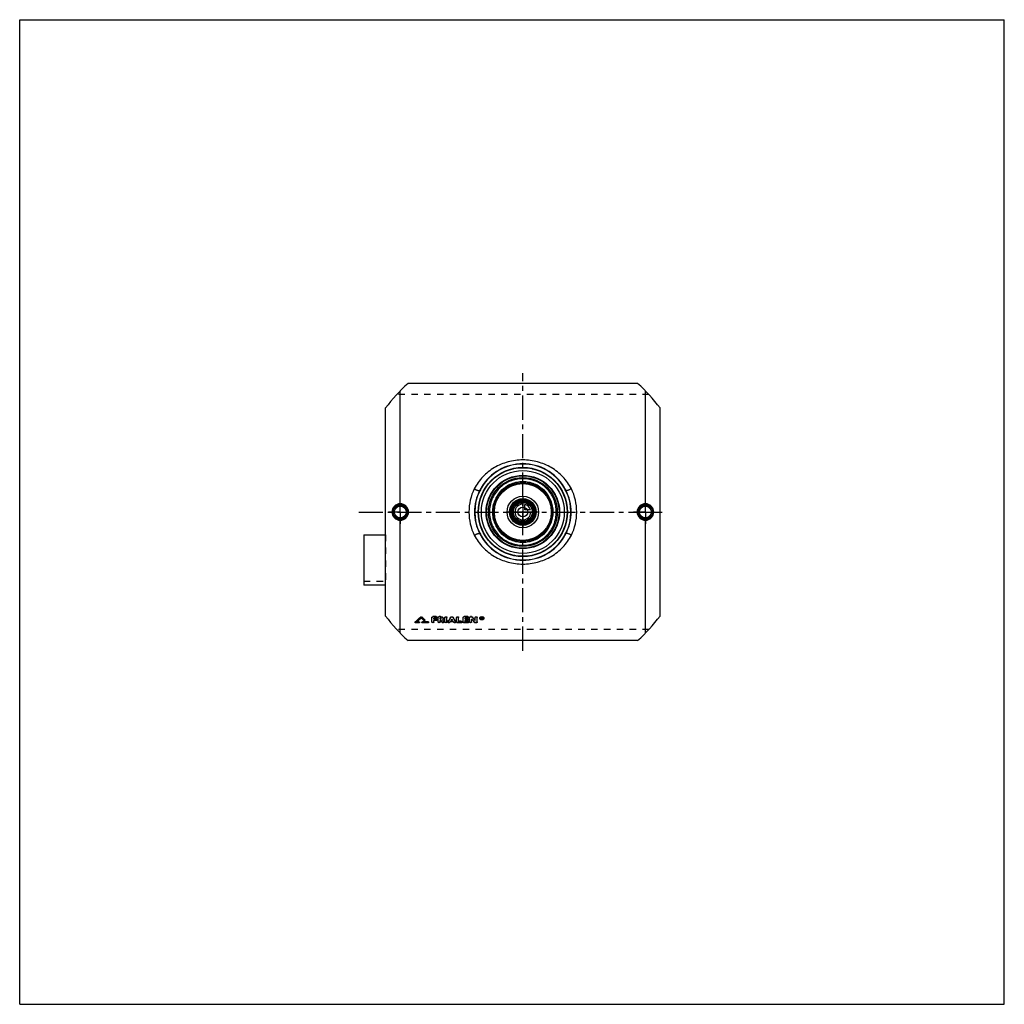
# Model space of a CAD drawing. Header units: millimetres. Extents: x 0 to 1000, y 0 to 1000.
import ezdxf

# ---------------------------------------------------------------- set-up
doc = ezdxf.new("R2010")
doc.units = ezdxf.units.MM
doc.header["$LTSCALE"] = 65.185185
doc.linetypes.add('CENTER', pattern=[0.6, 0.375, -0.075, 0.075, -0.075])
doc.linetypes.add('HIDDEN', pattern=[0.2, 0.1, -0.1])
doc.layers.get('0').update_dxf_attribs({"linetype": 'CONTINUOUS'})
for name, color, linetype in [('ACHSEN_S', 7, 'CONTINUOUS'), ('FASEN', 7, 'CONTINUOUS'), ('KOERPER', 7, 'CONTINUOUS'), ('KONST.EL_MIT_GEO', 7, 'CONTINUOUS'), ('KONSTR_EL', 7, 'CONTINUOUS'), ('KURVEN', 7, 'CONTINUOUS')]:
    doc.layers.add(name, color=color, linetype=linetype)

msp = doc.modelspace()

# ---------------------------------------------------------------- linework, layer by layer
at = {"color": 7, "linetype": 'Continuous'}
for p, q in [((0, 0), (0, 1000)), ((0, 1000), (1000, 1000)), ((1000, 0), (1000, 1000)), ((0, 0), (1000, 0))]:
    msp.add_line(p, q, dxfattribs=at)
at = {"layer": 'ACHSEN_S', "color": 2, "linetype": 'CENTER'}
for p, q in [((511, 359.1), (511, 641.1)), ((344.5, 500), (655.5, 500))]:
    msp.add_line(p, q, dxfattribs=at)
at = {"layer": 'FASEN', "color": 7, "linetype": 'Continuous'}
for radius in [45, 42.1, 11.3, 10.3]:
    msp.add_circle((511, 500), radius, dxfattribs=at)
at = {"layer": 'KOERPER', "color": 2, "linetype": 'CENTER'}
for p, q in [((386.5, 500), (386.5, 512)), ((635.5, 500), (635.5, 512)), ((386.5, 500), (374.5, 500)), ((386.5, 500), (386.5, 488)), ((386.5, 500), (398.5, 500)), ((635.5, 500), (623.5, 500)), ((635.5, 500), (647.5, 500)), ((635.5, 500), (635.5, 488))]:
    msp.add_line(p, q, dxfattribs=at)
at = {"layer": 'KOERPER', "color": 8, "linetype": 'HIDDEN'}
for p in [(349.5, 429.8), (371.5, 425.8)]:
    msp.add_line(p, (371.5, 429.8), dxfattribs=at)
at = {"layer": 'KOERPER', "color": 7, "linetype": 'Continuous'}
msp.add_line((371.5, 425.8), (349.5, 425.8), dxfattribs=at)
msp.add_circle((511, 500), 11.7, dxfattribs=at)
at = {"layer": 'KONST.EL_MIT_GEO', "color": 7, "linetype": 'Continuous'}
for p, q in [((386.5, 508.4), (386.5, 623)), ((635.5, 508.4), (635.5, 623)), ((469.3, 525.1), (469, 525.3)), ((552.7, 525.1), (553, 525.3)), ((386.5, 377), (386.5, 491.6)), ((635.5, 377), (635.5, 491.6)), ((349.5, 476.9), (349.5, 425.8)), ((349.5, 476.9), (371.5, 476.9)), ((469.3, 474.9), (469, 474.7)), ((552.7, 474.9), (553, 474.7)), ((407.3, 393.5), (407.3, 393.3)), ((408.2, 393.5), (408.2, 393.3)), ((411.4, 390.6), (411.4, 390.3)), ((411.5, 390.1), (411.5, 390.3)), ((418.7, 388.1), (418.7, 393)), ((423, 393.7), (419.7, 393.7)), ((419.7, 393.7), (419.7, 393.5)), ((423, 393.5), (419.7, 393.5)), ((423, 392.1), (420.7, 392.1)), ((420.7, 391.1), (420.7, 392.1)), ((422.7, 391.3), (420.7, 391.3)), ((422.7, 391.1), (420.7, 391.1)), ((422.7, 391.3), (422.7, 391.1)), ((423, 393.7), (423, 393.5)), ((423.7, 390.4), (423.7, 390.6)), ((424, 392.8), (424, 393)), ((425, 388.1), (425, 393)), ((427.5, 393.7), (426, 393.7)), ((426, 393.7), (426, 393.5)), ((427.5, 393.5), (426, 393.5)), ((427.5, 392.1), (427, 392.1)), ((427, 391.1), (427, 392.1)), ((427.5, 391.3), (427, 391.3)), ((427.5, 391.1), (427, 391.1)), ((427.5, 393.7), (427.5, 393.5)), ((427.5, 391.3), (427.5, 391.1)), ((429.6, 390.3), (429.6, 390.4)), ((431.9, 388.1), (431.9, 393)), ((433.9, 388.1), (433.9, 393)), ((437.9, 393.3), (437.9, 393.1)), ((438, 389.7), (438.2, 390)), ((439.7, 389.7), (439.5, 390)), ((439.8, 393.3), (439.8, 393.1)), ((443.8, 388.1), (443.8, 393)), ((445.8, 388.8), (445.8, 393)), ((450.4, 388.1), (450.4, 393)), ((455.1, 393.7), (451.4, 393.7)), ((451.4, 393.7), (451.4, 393.5)), ((455.1, 393.5), (451.4, 393.5)), ((455.1, 392.1), (452.4, 392.1)), ((452.4, 391.1), (452.4, 392.1)), ((454.7, 391.3), (452.4, 391.3)), ((454.7, 391.1), (452.4, 391.1)), ((454.7, 391.3), (454.7, 391.1)), ((455.1, 393.7), (455.1, 393.5)), ((455.7, 390.4), (455.7, 390.6)), ((456.1, 392.8), (456.1, 393)), ((457, 388.1), (457, 393)), ((458.7, 393.7), (458, 393.7)), ((458, 393.7), (458, 393.5)), ((458.7, 393.5), (458, 393.5)), ((458.7, 393.7), (458.7, 393.5)), ((459, 388.1), (459, 391.1)), ((459.5, 393.4), (459.5, 393.1)), ((462.6, 389.7), (462.6, 393)), ((464.6, 388.1), (464.6, 393)), ((469.3, 393), (468.9, 393)), ((468.9, 391.2), (468.9, 393)), ((469.3, 392.8), (468.9, 392.8)), ((469.2, 391.2), (468.9, 391.2)), ((469.3, 392.5), (469.2, 392.5)), ((469.2, 392.1), (469.2, 392.5)), ((469.3, 392.3), (469.2, 392.3)), ((469.3, 392.1), (469.2, 392.1)), ((469.3, 391.8), (469.2, 391.8)), ((469.2, 391.2), (469.2, 391.8)), ((469.3, 393), (469.3, 392.8)), ((469.3, 392.3), (469.3, 392.1)), ((469.5, 392.2), (469.5, 392.4)), ((469.8, 391.2), (469.5, 391.2)), ((469.8, 392.6), (469.8, 392.4)), ((469.8, 392.2), (469.8, 392.4)), ((469.8, 391.4), (469.8, 391.2)), ((401.5, 388), (401.5, 387.8)), ((401.6, 388.3), (401.6, 388)), ((405.5, 387.4), (402.1, 387.4)), ((403.2, 388.2), (403.3, 388.3)), ((405.5, 388.2), (403.2, 388.2)), ((405.5, 388.4), (403.5, 388.4)), ((405.5, 388.4), (405.5, 388.2)), ((406.1, 387.8), (406.1, 388)), ((408.4, 388), (408.4, 387.8)), ((414.8, 388.4), (409, 388.4)), ((409, 388.4), (409, 388.2)), ((414.8, 388.2), (409, 388.2)), ((414.8, 387.4), (409, 387.4)), ((414.8, 388.4), (414.8, 388.2)), ((415.4, 387.8), (415.4, 388)), ((422.7, 389.7), (420.7, 389.7)), ((420.7, 388.1), (420.7, 389.7)), ((427.7, 389.7), (427, 389.7)), ((427, 388.1), (427, 389.7)), ((430.8, 388.6), (430.8, 388.4)), ((430.9, 388.1), (430.9, 388.3)), ((434.9, 388.6), (434.9, 388.4)), ((434.9, 388.3), (434.9, 388.1)), ((440.6, 388.4), (437.1, 388.4)), ((439.7, 389.7), (438, 389.7)), ((439.6, 390), (438.2, 390)), ((442.8, 388.6), (442.8, 388.4)), ((442.8, 388.1), (442.8, 388.3)), ((448.5, 387.4), (444.8, 387.4)), ((448.5, 389), (445.8, 389)), ((448.5, 388.8), (445.8, 388.8)), ((448.5, 389), (448.5, 388.8)), ((449.4, 388.1), (449.4, 388.3)), ((455.1, 387.4), (451.4, 387.4)), ((454.7, 389.7), (452.4, 389.7)), ((452.4, 388.8), (452.4, 389.7)), ((455.1, 389), (452.4, 389)), ((455.1, 388.8), (452.4, 388.8)), ((455.1, 389), (455.1, 388.8)), ((456.1, 388.1), (456.1, 388.3)), ((463.6, 387.4), (463, 387.4))]:
    msp.add_line(p, q, dxfattribs=at)
at = {"layer": 'KONST.EL_MIT_GEO', "color": 8, "linetype": 'HIDDEN'}
for p, q in [((371.5, 476.9), (371.5, 429.8)), ((407.8, 392.6), (407.8, 392.4)), ((410.5, 390.1), (410.5, 389.9)), ((423, 392.3), (420.7, 392.3)), ((420.7, 392.3), (420.7, 392.1)), ((423, 392.3), (423, 392.1)), ((427.5, 392.3), (427, 392.3)), ((427, 392.3), (427, 392.1)), ((427.5, 392.3), (427.5, 392.1)), ((428.2, 391.6), (428.2, 391.8)), ((429.5, 390.5), (429.5, 390.3)), ((429.6, 390.4), (429.5, 390.5)), ((430.2, 391.6), (430.2, 391.8)), ((438.9, 391.3), (438.9, 391.1)), ((455.1, 392.3), (452.4, 392.3)), ((452.4, 392.3), (452.4, 392.1)), ((455.1, 392.3), (455.1, 392.1)), ((459, 391.3), (459, 391.1)), ((467.2, 392.2), (467.2, 392)), ((467.7, 392.2), (467.7, 392)), ((469.2, 391.4), (468.9, 391.4)), ((469.3, 392.8), (469.2, 392.8)), ((469.2, 392.8), (469.2, 392.5)), ((469.3, 392), (469.2, 392)), ((469.2, 392), (469.2, 391.8)), ((469.3, 392.8), (469.3, 392.5)), ((469.3, 392), (469.3, 391.8)), ((469.5, 392.6), (469.5, 392.4)), ((469.8, 391.4), (469.5, 391.4)), ((469.5, 391.4), (469.5, 391.2)), ((469.6, 392.1), (469.6, 391.9)), ((469.6, 392), (469.6, 392.1)), ((469.7, 391.9), (469.6, 392)), ((469.8, 392.4), (469.8, 392.4)), ((471, 392.2), (471, 392)), ((471.5, 392.2), (471.5, 392)), ((405.5, 387.7), (402.1, 387.7)), ((402.1, 387.7), (402.1, 387.4)), ((403.5, 388.4), (403.2, 388.4)), ((403.2, 388.4), (403.2, 388.2)), ((405.5, 387.7), (405.5, 387.4)), ((414.8, 387.7), (409, 387.7)), ((409, 387.7), (409, 387.4)), ((414.8, 387.7), (414.8, 387.4)), ((422.7, 390), (420.7, 390)), ((420.7, 390), (420.7, 389.7)), ((422.7, 390), (422.7, 389.7)), ((427.7, 390), (427, 390)), ((427, 390), (427, 389.7)), ((427.7, 390), (427.7, 389.7)), ((429, 388), (429, 387.8)), ((436.8, 388), (436.8, 387.8)), ((440.6, 388.6), (437.1, 388.6)), ((437.1, 388.6), (437.1, 388.4)), ((438.2, 390), (438, 390)), ((438, 390), (438, 389.7)), ((439.7, 390), (439.6, 390)), ((439.7, 390), (439.7, 389.7)), ((440.6, 388.6), (440.6, 388.4)), ((440.9, 388), (440.9, 387.8)), ((448.5, 387.7), (444.8, 387.7)), ((444.8, 387.7), (444.8, 387.4)), ((448.5, 387.7), (448.5, 387.4)), ((455.1, 387.7), (451.4, 387.7)), ((451.4, 387.7), (451.4, 387.4)), ((454.7, 390), (452.4, 390)), ((452.4, 390), (452.4, 389.7)), ((454.7, 390), (454.7, 389.7)), ((455.1, 387.7), (455.1, 387.4)), ((462.1, 388), (462.1, 387.7)), ((463.6, 387.7), (463, 387.7)), ((463, 387.7), (463, 387.4)), ((463.6, 387.7), (463.6, 387.4))]:
    msp.add_line(p, q, dxfattribs=at)
at = {"layer": 'KONST.EL_MIT_GEO', "color": 7, "linetype": 'Continuous'}
for centre, radius in [((511, 500), 45.3), ((511, 500), 37.3), ((511, 500), 36.8), ((511, 500), 35), ((511, 500), 29.9), ((511, 500), 28.9), ((511, 500), 13.5), ((511, 500), 12.5), ((386.5, 500), 7.05), ((386.5, 500), 6.05), ((511, 500), 5), ((635.5, 500), 7.05), ((635.5, 500), 6.05)]:
    msp.add_circle(centre, radius, dxfattribs=at)
at = {"layer": 'KONST.EL_MIT_GEO', "color": 8, "linetype": 'HIDDEN'}
msp.add_circle((511, 500), 45, dxfattribs=at)
at = {"layer": 'KONST.EL_MIT_GEO', "color": 7, "linetype": 'Continuous'}
for centre, radius, start, end in [((511, 500), 49, 31.0305, 148.9695), ((511, 500), 48.7, 31.0305, 148.9695), ((509.2, 500), 47.1, 152.7707, 207.2293), ((517.8, 495.9), 56.9, 148.9795, 153.0449), ((521.1, 494), 60.4, 148.9836, 152.8194), ((500.9, 494), 60.4, 27.1806, 31.0164), ((504.2, 495.9), 56.9, 26.9551, 31.0205), ((512.8, 500), 47.1, 332.7707, 27.2293), ((386.5, 500), 7.43, 90.0492, 180.0513), ((386.5, 500), 7.43, 359.9488, 90.2465), ((635.5, 500), 7.43, 89.7535, 180.0512), ((635.5, 500), 7.43, 359.9487, 89.9508), ((386.5, 500), 7.43, 179.9487, 269.9508), ((386.5, 500), 7.43, 269.7535, 0.0512), ((635.5, 500), 7.43, 179.949, 270.2463), ((635.5, 500), 7.43, 270.0492, 0.0513), ((517.8, 504.1), 56.9, 206.9551, 211.0205), ((521.1, 506), 60.4, 207.1806, 211.0164), ((511, 500), 49, 211.0305, 328.9695), ((511, 500), 48.7, 211.0305, 328.9695), ((500.9, 506), 60.4, 328.9836, 332.8194), ((504.2, 504.1), 56.9, 328.9795, 333.0449), ((216.7, 593.6), 276.3, 312.0098, 313.6082), ((216.4, 593.3), 276.5, 312.0668, 313.6654), ((218.3, 592.7), 275.7, 312.1466, 313.3982), ((599.6, 595.3), 279.3, 226.6074, 227.3664), ((602.4, 597.4), 281.5, 226.4018, 227.2793), ((602.7, 597.1), 281.7, 226.3446, 227.2222), ((428.2, 392.1), 2.22, 305.2901, 312.1469), ((626.2, 524.2), 238, 214.2323, 214.7963), ((625.3, 524), 237, 214.3479, 214.8502), ((230.7, 522.8), 244.3, 326.6941, 327.998), ((230.2, 522.6), 244.9, 326.7466, 328.0495), ((231.1, 523.4), 246.3, 327.2197, 327.5024), ((646.6, 523.4), 246.3, 212.4976, 212.7803), ((647, 522.8), 244.3, 212.002, 213.3059), ((647.6, 522.6), 244.9, 211.9505, 213.2534), ((644.3, 558.6), 249.8, 222.114, 223.1607), ((652.5, 564.5), 257.9, 221.5732, 222.5975), ((652.9, 564.3), 258.3, 221.5163, 222.5405), ((469.3, 390.9), 2.24, 97.0888, 103.0563), ((469.3, 393.4), 2.33, 260.3143, 263.1167), ((469.4, 393.4), 2.38, 263.1131, 265.8601), ((469.4, 393.4), 2.38, 265.8562, 276.8867), ((469.3, 392.6), 0.357, 269.9843, 274.1108), ((469.3, 392.4), 0.362, 270.1288, 274.3334), ((800.6, 497.3), 347.7, 197.6607, 197.7766), ((801.2, 497.4), 348, 197.648, 197.7765), ((469.4, 393.3), 2.28, 276.8642, 282.5525), ((469.6, 392.4), 0.283, 0.0176, 7.3165), ((469.6, 392.2), 0.288, 346.9363, 359.8998), ((621.6, 522.5), 235.1, 214.3928, 214.9646), ((242.1, 516.3), 233.2, 326.5842, 326.7537), ((635.6, 516.3), 233.2, 213.2463, 213.4158)]:
    msp.add_arc(centre, radius, start, end, dxfattribs=at)
at = {"layer": 'KONST.EL_MIT_GEO', "color": 8, "linetype": 'HIDDEN'}
for centre, radius, start, end in [((218.8, 592.8), 275.3, 312.0579, 313.3415), ((599.3, 595.6), 279.1, 226.6645, 227.4235), ((427.9, 391.8), 0.349, 341.6843, 352.8237), ((427.9, 391.8), 0.341, 352.8929, 359.9997), ((232.4, 523.1), 245, 327.0863, 327.4508), ((645.3, 523.1), 245, 212.5492, 212.9137), ((643.9, 558.8), 249.5, 222.1709, 223.2178), ((468.5, 392.2), 0.808, 179.9761, 187.5921), ((799.4, 497.3), 346.5, 197.6938, 197.8099), ((469.4, 392.4), 0.122, 342.8689, 0.0417), ((470.2, 392.2), 0.808, 352.399, 0.0243), ((621.1, 522.6), 234.6, 214.4462, 215.0184), ((242.6, 516.4), 232.7, 326.5315, 326.7012), ((635.1, 516.4), 232.7, 213.2988, 213.4685)]:
    msp.add_arc(centre, radius, start, end, dxfattribs=at)
at = {"layer": 'KONST.EL_MIT_GEO', "color": 7, "linetype": 'Continuous'}
for points, knots in [([(511, 552.9), (508.5, 552.9), (503.4, 552.5), (495.9, 551), (488.8, 548.6), (482, 545.2), (475.8, 540.9), (470.3, 535.8), (465.5, 530), (462.9, 525.7), (461.7, 523.5)], [0, 0, 0, 0, 0.12616, 0.25202, 0.3774, 0.50225, 0.62668, 0.75093, 0.87529, 1, 1, 1, 1]), ([(560.3, 523.5), (559.1, 525.7), (556.5, 530), (551.7, 535.8), (546.2, 540.9), (540, 545.2), (533.2, 548.6), (526.1, 551), (518.6, 552.5), (513.5, 552.9), (511, 552.9)], [0, 0, 0, 0, 0.12471, 0.24907, 0.37332, 0.49775, 0.6226, 0.74798, 0.87384, 1, 1, 1, 1]), ([(545, 500), (545, 502.2), (544.6, 506.7), (542.6, 513.1), (539.5, 518.9), (535.2, 524.1), (530, 528.3), (524.1, 531.4), (517.7, 533.3), (511, 534), (504.4, 533.3), (498, 531.4), (492.1, 528.3), (486.9, 524.1), (482.6, 518.9), (479.5, 513.1), (477.5, 506.7), (477, 502.2), (477, 500)], [0, 0, 0, 0, 0.06269, 0.12527, 0.18769, 0.25, 0.31231, 0.37473, 0.4373, 0.5, 0.5627, 0.62527, 0.68769, 0.75, 0.81231, 0.87473, 0.93731, 1, 1, 1, 1]), ([(511, 530.7), (509, 530.7), (504.9, 530.3), (499.1, 528.6), (493.7, 525.7), (489, 521.9), (485.1, 517.2), (482.3, 511.9), (480.5, 506.1), (479.9, 500), (480.5, 493.9), (482.3, 488.1), (485.1, 482.8), (489, 478.1), (493.7, 474.3), (499.1, 471.4), (504.9, 469.7), (509, 469.3), (511, 469.3)], [0, 0, 0, 0, 0.06266, 0.12523, 0.18766, 0.25, 0.31234, 0.37478, 0.43734, 0.5, 0.56266, 0.62522, 0.68766, 0.75, 0.81234, 0.87477, 0.93734, 1, 1, 1, 1]), ([(511, 469.3), (513, 469.3), (517.1, 469.7), (522.9, 471.4), (528.3, 474.3), (533, 478.1), (536.9, 482.8), (539.7, 488.1), (541.5, 493.9), (542.1, 500), (541.5, 506.1), (539.7, 511.9), (536.9, 517.2), (533, 521.9), (528.3, 525.7), (522.9, 528.6), (517.1, 530.3), (513, 530.7), (511, 530.7)], [0, 0, 0, 0, 0.06266, 0.12523, 0.18766, 0.25, 0.31234, 0.37478, 0.43734, 0.5, 0.56266, 0.62522, 0.68766, 0.75, 0.81234, 0.87477, 0.93734, 1, 1, 1, 1]), ([(461.7, 523.5), (462.3, 523.2), (463.3, 522.8), (464.4, 522.3), (465.2, 522), (465.9, 521.8), (466.4, 521.7), (466.7, 521.7), (467, 521.7), (467, 521.7), (467.1, 521.7)], [0, 0, 0, 0, 0.36111, 0.52447, 0.66966, 0.79238, 0.88925, 0.95814, 0.98217, 1, 1, 1, 1]), ([(467.1, 521.7), (465.4, 518.4), (462.8, 511.3), (461.5, 500), (462.8, 488.7), (465.4, 481.6), (467.1, 478.3)], [0, 0, 0, 0, 0.24995, 0.5, 0.75005, 1, 1, 1, 1]), ([(467.3, 521.6), (467.3, 521.6), (467.2, 521.6), (467.1, 521.7), (467.1, 521.7)], [0, 0, 0, 0, 0.67312, 1, 1, 1, 1]), ([(554.7, 521.6), (554.7, 521.6), (554.8, 521.6), (554.9, 521.7), (554.9, 521.7)], [0, 0, 0, 0, 0.67313, 1, 1, 1, 1]), ([(560.3, 523.5), (559.7, 523.2), (558.7, 522.8), (557.6, 522.3), (556.8, 522), (556.1, 521.8), (555.6, 521.7), (555.3, 521.7), (555, 521.7), (555, 521.7), (554.9, 521.7)], [0, 0, 0, 0, 0.36111, 0.52447, 0.66966, 0.79238, 0.88925, 0.95814, 0.98217, 1, 1, 1, 1]), ([(554.9, 478.3), (556.6, 481.6), (559.2, 488.7), (560.5, 500), (559.2, 511.3), (556.6, 518.4), (554.9, 521.7)], [0, 0, 0, 0, 0.24995, 0.5, 0.75005, 1, 1, 1, 1]), ([(386.5, 508.4), (385.4, 508.4), (383.2, 507.9), (380.4, 506.1), (378.6, 503.3), (378.1, 501.1), (378.1, 500)], [0, 0, 0, 0, 0.24959, 0.49958, 0.74977, 1, 1, 1, 1]), ([(378.1, 500), (378.1, 498.9), (378.6, 496.7), (380.4, 493.9), (383.2, 492.1), (385.4, 491.6), (386.5, 491.6)], [0, 0, 0, 0, 0.25023, 0.50042, 0.75041, 1, 1, 1, 1]), ([(386.5, 508.4), (386.5, 508.3), (386.5, 508.1), (386.5, 507.9), (386.5, 507.7), (386.5, 507.6), (386.5, 507.5), (386.5, 507.5), (386.5, 507.4), (386.5, 507.4)], [0, 0, 0, 0, 0.37405, 0.54242, 0.69079, 0.81422, 0.90865, 0.9711, 1, 1, 1, 1]), ([(394.9, 500), (394.9, 501.1), (394.5, 503.3), (392.6, 506.1), (389.8, 507.9), (387.6, 508.4), (386.5, 508.4)], [0, 0, 0, 0, 0.25001, 0.49997, 0.74995, 1, 1, 1, 1]), ([(386.5, 491.6), (387.6, 491.6), (389.8, 492.1), (392.6, 493.9), (394.5, 496.7), (394.9, 498.9), (394.9, 500)], [0, 0, 0, 0, 0.25005, 0.50003, 0.74999, 1, 1, 1, 1]), ([(477, 500), (477, 497.8), (477.5, 493.3), (479.5, 486.9), (482.6, 481.1), (486.9, 475.9), (492.1, 471.7), (498, 468.6), (504.4, 466.7), (511, 466), (517.7, 466.7), (524.1, 468.6), (530, 471.7), (535.2, 475.9), (539.5, 481.1), (542.6, 486.9), (544.6, 493.3), (545, 497.8), (545, 500)], [0, 0, 0, 0, 0.06269, 0.12527, 0.18769, 0.25, 0.31231, 0.37473, 0.4373, 0.5, 0.5627, 0.62527, 0.68769, 0.75, 0.81231, 0.87473, 0.93731, 1, 1, 1, 1]), ([(635.5, 508.4), (634.4, 508.4), (632.2, 507.9), (629.4, 506.1), (627.5, 503.3), (627.1, 501.1), (627.1, 500)], [0, 0, 0, 0, 0.25005, 0.50003, 0.74999, 1, 1, 1, 1]), ([(627.1, 500), (627.1, 498.9), (627.5, 496.7), (629.4, 493.9), (632.2, 492.1), (634.4, 491.6), (635.5, 491.6)], [0, 0, 0, 0, 0.25001, 0.49997, 0.74995, 1, 1, 1, 1]), ([(635.5, 508.4), (635.5, 508.3), (635.5, 508.1), (635.5, 507.9), (635.5, 507.7), (635.5, 507.6), (635.5, 507.5), (635.5, 507.5), (635.5, 507.4), (635.5, 507.4)], [0, 0, 0, 0, 0.37405, 0.54241, 0.69079, 0.81421, 0.90864, 0.9711, 1, 1, 1, 1]), ([(643.9, 500), (643.9, 501.1), (643.4, 503.3), (641.6, 506.1), (638.8, 507.9), (636.6, 508.4), (635.5, 508.4)], [0, 0, 0, 0, 0.25023, 0.50042, 0.75041, 1, 1, 1, 1]), ([(635.5, 491.6), (636.6, 491.6), (638.8, 492.1), (641.6, 493.9), (643.4, 496.7), (643.9, 498.9), (643.9, 500)], [0, 0, 0, 0, 0.24959, 0.49958, 0.74977, 1, 1, 1, 1]), ([(386.5, 491.6), (386.5, 491.7), (386.5, 491.9), (386.5, 492.1), (386.5, 492.3), (386.5, 492.4), (386.5, 492.5), (386.5, 492.5), (386.5, 492.6), (386.5, 492.6)], [0, 0, 0, 0, 0.37405, 0.54242, 0.6908, 0.81422, 0.90865, 0.9711, 1, 1, 1, 1]), ([(635.5, 491.6), (635.5, 491.7), (635.5, 491.9), (635.5, 492.1), (635.5, 492.3), (635.5, 492.4), (635.5, 492.5), (635.5, 492.5), (635.5, 492.6), (635.5, 492.6)], [0, 0, 0, 0, 0.37405, 0.54242, 0.6908, 0.81422, 0.90865, 0.97111, 1, 1, 1, 1]), ([(461.7, 476.5), (462.3, 476.8), (463.3, 477.2), (464.4, 477.7), (465.2, 478), (465.9, 478.2), (466.4, 478.3), (466.7, 478.3), (467, 478.3), (467, 478.3), (467.1, 478.3)], [0, 0, 0, 0, 0.36111, 0.52447, 0.66966, 0.79238, 0.88925, 0.95814, 0.98217, 1, 1, 1, 1]), ([(461.7, 476.5), (462.9, 474.3), (465.5, 470), (470.3, 464.2), (475.8, 459.1), (482, 454.8), (488.8, 451.4), (495.9, 449), (503.4, 447.5), (508.5, 447.1), (511, 447.1)], [0, 0, 0, 0, 0.12471, 0.24907, 0.37332, 0.49775, 0.6226, 0.74798, 0.87384, 1, 1, 1, 1]), ([(467.3, 478.4), (467.3, 478.4), (467.2, 478.4), (467.1, 478.3), (467.1, 478.3)], [0, 0, 0, 0, 0.67313, 1, 1, 1, 1]), ([(511, 447.1), (513.5, 447.1), (518.6, 447.5), (526.1, 449), (533.2, 451.4), (540, 454.8), (546.2, 459.1), (551.7, 464.2), (556.5, 470), (559.1, 474.3), (560.3, 476.5)], [0, 0, 0, 0, 0.12616, 0.25202, 0.3774, 0.50225, 0.62668, 0.75093, 0.87529, 1, 1, 1, 1]), ([(554.7, 478.4), (554.7, 478.4), (554.8, 478.4), (554.9, 478.3), (554.9, 478.3)], [0, 0, 0, 0, 0.67312, 1, 1, 1, 1]), ([(560.3, 476.5), (559.7, 476.8), (558.7, 477.2), (557.6, 477.7), (556.8, 478), (556.1, 478.2), (555.6, 478.3), (555.3, 478.3), (555, 478.3), (555, 478.3), (554.9, 478.3)], [0, 0, 0, 0, 0.36111, 0.52447, 0.66966, 0.79238, 0.88925, 0.95814, 0.98217, 1, 1, 1, 1]), ([(407.3, 393.5), (407.4, 393.6), (407.8, 393.7), (408.1, 393.6), (408.2, 393.5)], [0, 0, 0, 0, 0.49956, 1, 1, 1, 1]), ([(407.3, 393.3), (407.4, 393.4), (407.8, 393.5), (408.1, 393.4), (408.2, 393.3)], [0, 0, 0, 0, 0.50001, 1, 1, 1, 1]), ([(411.5, 390.1), (411.5, 390.1), (411.5, 390), (411.4, 389.9), (411.3, 389.8), (411.1, 389.7), (410.8, 389.7), (410.5, 389.8), (410.5, 389.9)], [0, 0, 0, 0, 0.09867, 0.20672, 0.32861, 0.46304, 0.745, 1, 1, 1, 1]), ([(411.4, 390.6), (411.4, 390.5), (411.5, 390.5), (411.5, 390.4), (411.5, 390.3)], [0, 0, 0, 0, 0.27984, 1, 1, 1, 1]), ([(411.4, 390.3), (411.4, 390.3), (411.5, 390.3), (411.5, 390.2), (411.5, 390.1)], [0, 0, 0, 0, 0.27238, 1, 1, 1, 1]), ([(418.7, 393), (418.7, 393.1), (418.8, 393.3), (419, 393.5), (419.4, 393.6), (419.6, 393.7), (419.7, 393.7)], [0, 0, 0, 0, 0.20907, 0.44437, 0.711, 1, 1, 1, 1]), ([(418.7, 392.8), (418.7, 392.9), (418.8, 393.1), (419, 393.3), (419.4, 393.4), (419.6, 393.5), (419.7, 393.5)], [0, 0, 0, 0, 0.20853, 0.44353, 0.71127, 1, 1, 1, 1]), ([(422.7, 391.3), (422.8, 391.3), (423.1, 391.3), (423.4, 391.1), (423.6, 390.9), (423.7, 390.7), (423.7, 390.6)], [0, 0, 0, 0, 0.29474, 0.55953, 0.79609, 1, 1, 1, 1]), ([(422.7, 391.1), (422.8, 391.1), (423.1, 391.1), (423.4, 390.9), (423.6, 390.7), (423.7, 390.5), (423.7, 390.4)], [0, 0, 0, 0, 0.29106, 0.55999, 0.79418, 1, 1, 1, 1]), ([(423.7, 390.4), (423.7, 390.3), (423.6, 390.1), (423.4, 389.9), (423.1, 389.8), (422.8, 389.7), (422.7, 389.7)], [0, 0, 0, 0, 0.20571, 0.43942, 0.70838, 1, 1, 1, 1]), ([(423, 393.7), (423.2, 393.7), (423.4, 393.6), (423.7, 393.5), (424, 393.3), (424, 393.1), (424, 393)], [0, 0, 0, 0, 0.29222, 0.55583, 0.79329, 1, 1, 1, 1]), ([(423, 393.5), (423.2, 393.5), (423.4, 393.4), (423.7, 393.3), (424, 393.1), (424, 392.9), (424, 392.8)], [0, 0, 0, 0, 0.28872, 0.55644, 0.79145, 1, 1, 1, 1]), ([(424, 392.8), (424, 392.7), (424, 392.5), (423.7, 392.3), (423.4, 392.1), (423.2, 392.1), (423, 392.1)], [0, 0, 0, 0, 0.20845, 0.44299, 0.71074, 1, 1, 1, 1]), ([(425, 393), (425, 393.1), (425.1, 393.3), (425.3, 393.5), (425.6, 393.6), (425.9, 393.7), (426, 393.7)], [0, 0, 0, 0, 0.20907, 0.44437, 0.711, 1, 1, 1, 1]), ([(425, 392.8), (425, 392.9), (425.1, 393.1), (425.3, 393.3), (425.6, 393.4), (425.9, 393.5), (426, 393.5)], [0, 0, 0, 0, 0.20853, 0.44353, 0.71127, 1, 1, 1, 1]), ([(427.5, 393.7), (427.9, 393.7), (428.6, 393.6), (429.4, 393.2), (430, 392.7), (430.2, 392.2), (430.2, 391.9), (430.2, 391.8)], [0, 0, 0, 0, 0.28908, 0.55576, 0.79063, 0.89689, 1, 1, 1, 1]), ([(427.5, 393.5), (427.9, 393.5), (428.6, 393.4), (429.4, 393), (430, 392.5), (430.2, 392), (430.2, 391.7), (430.2, 391.6)], [0, 0, 0, 0, 0.28891, 0.55676, 0.79126, 0.89777, 1, 1, 1, 1]), ([(428.1, 391.9), (428.1, 391.9), (427.9, 392), (427.7, 392.1), (427.5, 392.1)], [0, 0, 0, 0, 0.23178, 1, 1, 1, 1]), ([(427.5, 391.3), (427.7, 391.3), (428, 391.4), (428.2, 391.6), (428.2, 391.7)], [0, 0, 0, 0, 0.55129, 1, 1, 1, 1]), ([(427.5, 391.1), (427.6, 391.1), (427.8, 391.1), (428, 391.2), (428.2, 391.4), (428.2, 391.5), (428.2, 391.6)], [0, 0, 0, 0, 0.29035, 0.55871, 0.79291, 1, 1, 1, 1]), ([(428.2, 391.6), (428.2, 391.6), (428.2, 391.8), (428.1, 391.9), (428.1, 391.9)], [0, 0, 0, 0, 0.47421, 1, 1, 1, 1]), ([(430.2, 391.6), (430.2, 391.4), (430.1, 391), (429.9, 390.6), (429.7, 390.5)], [0, 0, 0, 0, 0.47767, 1, 1, 1, 1]), ([(431.9, 393), (431.9, 393.1), (432, 393.3), (432.2, 393.5), (432.5, 393.6), (432.9, 393.7), (433.3, 393.6), (433.6, 393.5), (433.8, 393.3), (433.9, 393.1), (433.9, 393)], [0, 0, 0, 0, 0.10576, 0.22158, 0.35682, 0.49974, 0.64411, 0.77825, 0.8946, 1, 1, 1, 1]), ([(431.9, 392.8), (431.9, 392.9), (432, 393.1), (432.2, 393.3), (432.5, 393.4), (432.9, 393.5), (433.3, 393.4), (433.6, 393.3), (433.8, 393.1), (433.9, 392.9), (433.9, 392.8)], [0, 0, 0, 0, 0.10427, 0.22175, 0.35563, 0.49999, 0.64436, 0.77825, 0.89573, 1, 1, 1, 1]), ([(437.9, 393.3), (438, 393.4), (438.3, 393.6), (438.9, 393.7), (439.4, 393.6), (439.7, 393.4), (439.8, 393.3)], [0, 0, 0, 0, 0.2324, 0.50074, 0.76754, 1, 1, 1, 1]), ([(437.9, 393.1), (438, 393.2), (438.3, 393.4), (438.9, 393.5), (439.4, 393.4), (439.7, 393.2), (439.8, 393.1)], [0, 0, 0, 0, 0.23087, 0.49999, 0.76912, 1, 1, 1, 1]), ([(443.8, 393), (443.8, 393.1), (443.9, 393.3), (444.1, 393.5), (444.5, 393.6), (444.8, 393.7), (445.2, 393.6), (445.5, 393.5), (445.8, 393.3), (445.8, 393.1), (445.8, 393)], [0, 0, 0, 0, 0.10576, 0.22158, 0.35682, 0.49974, 0.64411, 0.77825, 0.8946, 1, 1, 1, 1]), ([(443.8, 392.8), (443.8, 392.9), (443.9, 393.1), (444.1, 393.3), (444.4, 393.4), (444.8, 393.5), (445.2, 393.4), (445.5, 393.3), (445.8, 393.1), (445.8, 392.9), (445.8, 392.8)], [0, 0, 0, 0, 0.10427, 0.22175, 0.35563, 0.49999, 0.64436, 0.77825, 0.89573, 1, 1, 1, 1]), ([(450.4, 393), (450.4, 393.1), (450.5, 393.3), (450.7, 393.5), (451.1, 393.6), (451.3, 393.7), (451.4, 393.7)], [0, 0, 0, 0, 0.20907, 0.44437, 0.711, 1, 1, 1, 1]), ([(450.4, 392.8), (450.4, 392.9), (450.5, 393.1), (450.7, 393.3), (451.1, 393.4), (451.3, 393.5), (451.4, 393.5)], [0, 0, 0, 0, 0.20853, 0.44353, 0.71127, 1, 1, 1, 1]), ([(454.7, 391.3), (454.9, 391.3), (455.1, 391.3), (455.4, 391.1), (455.7, 390.9), (455.7, 390.7), (455.7, 390.6)], [0, 0, 0, 0, 0.29474, 0.55953, 0.79609, 1, 1, 1, 1]), ([(454.7, 391.1), (454.9, 391.1), (455.1, 391.1), (455.4, 390.9), (455.7, 390.7), (455.7, 390.5), (455.7, 390.4)], [0, 0, 0, 0, 0.29106, 0.55999, 0.79418, 1, 1, 1, 1]), ([(455.7, 390.4), (455.7, 390.3), (455.7, 390.1), (455.4, 389.9), (455.1, 389.8), (454.9, 389.7), (454.7, 389.7)], [0, 0, 0, 0, 0.20571, 0.43942, 0.70838, 1, 1, 1, 1]), ([(455.1, 393.7), (455.2, 393.7), (455.4, 393.6), (455.8, 393.5), (456, 393.3), (456.1, 393.1), (456.1, 393)], [0, 0, 0, 0, 0.29222, 0.55583, 0.79329, 1, 1, 1, 1]), ([(455.1, 393.5), (455.2, 393.5), (455.4, 393.4), (455.8, 393.3), (456, 393.1), (456.1, 392.9), (456.1, 392.8)], [0, 0, 0, 0, 0.28872, 0.55644, 0.79145, 1, 1, 1, 1]), ([(456.1, 392.8), (456.1, 392.7), (456, 392.5), (455.8, 392.3), (455.4, 392.1), (455.2, 392.1), (455.1, 392.1)], [0, 0, 0, 0, 0.20845, 0.44299, 0.71074, 1, 1, 1, 1]), ([(457, 393), (457, 393.1), (457.1, 393.3), (457.3, 393.5), (457.7, 393.6), (457.9, 393.7), (458, 393.7)], [0, 0, 0, 0, 0.20907, 0.44437, 0.711, 1, 1, 1, 1]), ([(457, 392.8), (457, 392.9), (457.1, 393.1), (457.3, 393.3), (457.7, 393.4), (457.9, 393.5), (458, 393.5)], [0, 0, 0, 0, 0.20853, 0.44353, 0.71127, 1, 1, 1, 1]), ([(458.7, 393.7), (458.8, 393.7), (459.1, 393.7), (459.4, 393.5), (459.5, 393.4)], [0, 0, 0, 0, 0.2741, 1, 1, 1, 1]), ([(458.7, 393.5), (458.8, 393.5), (459.1, 393.4), (459.4, 393.3), (459.5, 393.1)], [0, 0, 0, 0, 0.27217, 1, 1, 1, 1]), ([(462.6, 393), (462.6, 393.1), (462.7, 393.3), (462.9, 393.5), (463.2, 393.6), (463.6, 393.7), (464, 393.6), (464.3, 393.5), (464.5, 393.3), (464.6, 393.1), (464.6, 393)], [0, 0, 0, 0, 0.10576, 0.22158, 0.35682, 0.49974, 0.64411, 0.77825, 0.8946, 1, 1, 1, 1]), ([(462.6, 392.8), (462.6, 392.9), (462.7, 393.1), (462.9, 393.3), (463.2, 393.4), (463.6, 393.5), (464, 393.4), (464.3, 393.3), (464.5, 393.1), (464.6, 392.9), (464.6, 392.8)], [0, 0, 0, 0, 0.10427, 0.22175, 0.35563, 0.49999, 0.64436, 0.77825, 0.89573, 1, 1, 1, 1]), ([(467.2, 392.2), (467.2, 392.4), (467.3, 392.8), (467.8, 393.3), (468.5, 393.6), (469.4, 393.7), (470.2, 393.6), (470.9, 393.3), (471.4, 392.8), (471.5, 392.4), (471.5, 392.2)], [0, 0, 0, 0, 0.10458, 0.22136, 0.35587, 0.49996, 0.64446, 0.77862, 0.89574, 1, 1, 1, 1]), ([(467.2, 392), (467.2, 392.2), (467.3, 392.6), (467.8, 393.1), (468.5, 393.4), (469.4, 393.5), (470.2, 393.4), (470.9, 393.1), (471.4, 392.6), (471.5, 392.2), (471.5, 392)], [0, 0, 0, 0, 0.10382, 0.2213, 0.35539, 0.5, 0.64461, 0.77869, 0.89617, 1, 1, 1, 1]), ([(471.5, 392), (471.5, 391.8), (471.4, 391.3), (470.9, 390.9), (470.2, 390.5), (469.4, 390.4), (468.5, 390.5), (467.8, 390.9), (467.3, 391.3), (467.2, 391.8), (467.2, 392)], [0, 0, 0, 0, 0.10373, 0.22074, 0.35484, 0.5, 0.64516, 0.77926, 0.89627, 1, 1, 1, 1]), ([(467.8, 392.4), (467.8, 392.3), (467.7, 392.2), (467.7, 392.1), (467.7, 392)], [0, 0, 0, 0, 0.25763, 1, 1, 1, 1]), ([(467.7, 392.1), (467.7, 392), (467.7, 391.9), (467.8, 391.8), (467.8, 391.8)], [0, 0, 0, 0, 0.24322, 1, 1, 1, 1]), ([(467.7, 392), (467.7, 391.8), (467.8, 391.5), (468.2, 391.1), (468.7, 390.9), (469.4, 390.8), (470, 390.9), (470.5, 391.1), (470.9, 391.5), (471, 391.8), (471, 392)], [0, 0, 0, 0, 0.10374, 0.2208, 0.3549, 0.5, 0.6451, 0.7792, 0.89626, 1, 1, 1, 1]), ([(468.8, 393.1), (468.6, 393), (468.2, 392.8), (467.9, 392.5), (467.8, 392.4)], [0, 0, 0, 0, 0.53756, 1, 1, 1, 1]), ([(467.8, 391.8), (467.9, 391.6), (468.3, 391.3), (468.7, 391.1), (469, 391.1)], [0, 0, 0, 0, 0.45749, 1, 1, 1, 1]), ([(470.9, 392.4), (470.8, 392.6), (470.3, 393), (469.6, 393.1), (469.3, 393.1), (469.1, 393.1)], [0, 0, 0, 0, 0.45537, 0.72349, 1, 1, 1, 1]), ([(469.3, 393), (469.3, 393), (469.5, 393), (469.7, 392.9), (469.8, 392.7), (469.8, 392.6), (469.8, 392.6)], [0, 0, 0, 0, 0.28762, 0.55632, 0.79068, 1, 1, 1, 1]), ([(469.3, 392.8), (469.3, 392.8), (469.4, 392.8), (469.5, 392.7), (469.6, 392.7)], [0, 0, 0, 0, 0.25807, 1, 1, 1, 1]), ([(469.3, 392.1), (469.3, 392.1), (469.5, 392.1), (469.5, 392.2), (469.5, 392.2)], [0, 0, 0, 0, 0.56006, 1, 1, 1, 1]), ([(469.5, 392.4), (469.5, 392.4), (469.5, 392.5), (469.4, 392.5), (469.4, 392.5)], [0, 0, 0, 0, 0.46091, 1, 1, 1, 1]), ([(469.4, 392.3), (469.4, 392.3), (469.5, 392.3), (469.5, 392.4), (469.5, 392.4)], [0, 0, 0, 0, 0.27886, 1, 1, 1, 1]), ([(469.6, 392.7), (469.7, 392.7), (469.8, 392.6), (469.8, 392.5), (469.8, 392.4)], [0, 0, 0, 0, 0.53736, 1, 1, 1, 1]), ([(469.8, 392.2), (469.8, 392.1), (469.8, 392), (469.7, 391.9), (469.6, 391.9)], [0, 0, 0, 0, 0.46497, 1, 1, 1, 1]), ([(469.9, 391.1), (470.1, 391.1), (470.5, 391.3), (470.8, 391.6), (470.9, 391.8)], [0, 0, 0, 0, 0.54197, 1, 1, 1, 1]), ([(471, 392), (471, 392), (471, 392.1), (471, 392.3), (470.9, 392.4)], [0, 0, 0, 0, 0.24562, 1, 1, 1, 1]), ([(470.9, 391.8), (470.9, 391.8), (471, 391.9), (471, 392), (471, 392.1)], [0, 0, 0, 0, 0.25757, 1, 1, 1, 1]), ([(401.5, 388), (401.5, 388.1), (401.5, 388.1), (401.6, 388.2), (401.6, 388.3)], [0, 0, 0, 0, 0.2296, 1, 1, 1, 1]), ([(401.5, 387.8), (401.5, 387.8), (401.5, 387.9), (401.6, 388), (401.6, 388)], [0, 0, 0, 0, 0.23608, 1, 1, 1, 1]), ([(402.1, 387.4), (402, 387.4), (401.9, 387.5), (401.7, 387.5), (401.5, 387.7), (401.5, 387.8), (401.5, 387.8)], [0, 0, 0, 0, 0.29434, 0.56469, 0.7975, 1, 1, 1, 1]), ([(405.5, 388.4), (405.6, 388.4), (405.8, 388.4), (406, 388.3), (406.1, 388.2), (406.1, 388.1), (406.1, 388)], [0, 0, 0, 0, 0.29581, 0.56271, 0.7994, 1, 1, 1, 1]), ([(405.5, 388.2), (405.6, 388.2), (405.8, 388.2), (406, 388.1), (406.1, 388), (406.1, 387.9), (406.1, 387.8)], [0, 0, 0, 0, 0.29397, 0.56433, 0.79745, 1, 1, 1, 1]), ([(406.1, 387.8), (406.1, 387.8), (406.1, 387.7), (406, 387.5), (405.8, 387.5), (405.6, 387.4), (405.5, 387.4)], [0, 0, 0, 0, 0.2025, 0.43534, 0.70574, 1, 1, 1, 1]), ([(408.4, 388), (408.4, 388.1), (408.5, 388.2), (408.6, 388.3), (408.8, 388.4), (408.9, 388.4), (409, 388.4)], [0, 0, 0, 0, 0.20196, 0.43692, 0.70209, 1, 1, 1, 1]), ([(408.4, 387.8), (408.4, 387.9), (408.5, 388), (408.6, 388.1), (408.8, 388.2), (408.9, 388.2), (409, 388.2)], [0, 0, 0, 0, 0.20256, 0.43567, 0.70606, 1, 1, 1, 1]), ([(409, 387.4), (408.9, 387.4), (408.8, 387.5), (408.6, 387.5), (408.5, 387.7), (408.4, 387.8), (408.4, 387.8)], [0, 0, 0, 0, 0.29428, 0.56466, 0.79752, 1, 1, 1, 1]), ([(414.8, 388.4), (414.9, 388.4), (415, 388.4), (415.2, 388.3), (415.3, 388.2), (415.4, 388.1), (415.4, 388)], [0, 0, 0, 0, 0.29581, 0.56271, 0.7994, 1, 1, 1, 1]), ([(414.8, 388.2), (414.9, 388.2), (415, 388.2), (415.2, 388.1), (415.3, 388), (415.4, 387.9), (415.4, 387.8)], [0, 0, 0, 0, 0.29397, 0.56433, 0.79745, 1, 1, 1, 1]), ([(415.4, 387.8), (415.4, 387.8), (415.3, 387.7), (415.2, 387.5), (415, 387.5), (414.9, 387.4), (414.8, 387.4)], [0, 0, 0, 0, 0.2025, 0.43534, 0.70574, 1, 1, 1, 1]), ([(420.7, 388.1), (420.7, 387.7), (419.7, 387.2), (418.7, 387.7), (418.7, 388.1)], [0, 0, 0, 0, 0.49999, 1, 1, 1, 1]), ([(427, 388.1), (427, 387.7), (426, 387.2), (425, 387.7), (425, 388.1)], [0, 0, 0, 0, 0.49999, 1, 1, 1, 1]), ([(430.9, 388.1), (430.9, 388), (430.9, 387.9), (430.7, 387.7), (430.4, 387.5), (430, 387.4), (429.5, 387.4), (429.1, 387.7), (429, 387.8)], [0, 0, 0, 0, 0.09846, 0.2084, 0.33436, 0.47354, 0.75837, 1, 1, 1, 1]), ([(430.8, 388.6), (430.8, 388.6), (430.9, 388.5), (430.9, 388.4), (430.9, 388.3)], [0, 0, 0, 0, 0.26519, 1, 1, 1, 1]), ([(430.8, 388.4), (430.8, 388.4), (430.9, 388.3), (430.9, 388.2), (430.9, 388.1)], [0, 0, 0, 0, 0.26281, 1, 1, 1, 1]), ([(433.9, 388.1), (433.9, 387.7), (432.9, 387.2), (431.9, 387.7), (431.9, 388.1)], [0, 0, 0, 0, 0.49999, 1, 1, 1, 1]), ([(434.9, 388.3), (434.9, 388.3), (434.9, 388.4), (434.9, 388.5), (434.9, 388.6)], [0, 0, 0, 0, 0.24459, 1, 1, 1, 1]), ([(434.9, 388.1), (434.9, 388.1), (434.9, 388.2), (434.9, 388.3), (434.9, 388.4)], [0, 0, 0, 0, 0.24347, 1, 1, 1, 1]), ([(436.8, 387.8), (436.7, 387.7), (436.3, 387.4), (435.8, 387.4), (435.3, 387.5), (435.1, 387.7), (434.9, 387.9), (434.9, 388), (434.9, 388.1)], [0, 0, 0, 0, 0.24013, 0.52504, 0.66466, 0.79112, 0.90139, 1, 1, 1, 1]), ([(442.8, 388.1), (442.8, 388), (442.8, 387.9), (442.6, 387.7), (442.4, 387.5), (441.9, 387.4), (441.4, 387.4), (441, 387.7), (440.9, 387.8)], [0, 0, 0, 0, 0.09861, 0.20888, 0.33533, 0.47499, 0.75988, 1, 1, 1, 1]), ([(442.8, 388.6), (442.8, 388.6), (442.8, 388.5), (442.8, 388.4), (442.8, 388.3)], [0, 0, 0, 0, 0.26403, 1, 1, 1, 1]), ([(442.8, 388.4), (442.8, 388.3), (442.8, 388.3), (442.8, 388.2), (442.8, 388.1)], [0, 0, 0, 0, 0.26168, 1, 1, 1, 1]), ([(444.8, 387.4), (444.7, 387.4), (444.5, 387.5), (444.1, 387.6), (443.9, 387.8), (443.8, 388), (443.8, 388.1)], [0, 0, 0, 0, 0.29409, 0.56432, 0.79717, 1, 1, 1, 1]), ([(448.5, 389), (448.6, 389), (448.8, 388.9), (449.2, 388.8), (449.4, 388.6), (449.4, 388.4), (449.4, 388.3)], [0, 0, 0, 0, 0.2973, 0.56332, 0.79899, 1, 1, 1, 1]), ([(448.5, 388.8), (448.6, 388.8), (448.8, 388.7), (449.2, 388.6), (449.4, 388.4), (449.4, 388.2), (449.4, 388.1)], [0, 0, 0, 0, 0.29352, 0.56371, 0.79705, 1, 1, 1, 1]), ([(449.4, 388.1), (449.4, 388), (449.4, 387.8), (449.2, 387.6), (448.8, 387.5), (448.6, 387.4), (448.5, 387.4)], [0, 0, 0, 0, 0.20283, 0.43567, 0.7059, 1, 1, 1, 1]), ([(451.4, 387.4), (451.3, 387.4), (451.1, 387.5), (450.7, 387.6), (450.5, 387.8), (450.4, 388), (450.4, 388.1)], [0, 0, 0, 0, 0.29409, 0.56432, 0.79717, 1, 1, 1, 1]), ([(455.1, 389), (455.2, 389), (455.4, 388.9), (455.8, 388.8), (456, 388.6), (456.1, 388.4), (456.1, 388.3)], [0, 0, 0, 0, 0.2973, 0.56332, 0.79899, 1, 1, 1, 1]), ([(455.1, 388.8), (455.2, 388.8), (455.4, 388.7), (455.8, 388.6), (456, 388.4), (456.1, 388.2), (456.1, 388.1)], [0, 0, 0, 0, 0.29352, 0.56371, 0.79705, 1, 1, 1, 1]), ([(456.1, 388.1), (456.1, 388), (456, 387.8), (455.8, 387.6), (455.4, 387.5), (455.2, 387.4), (455.1, 387.4)], [0, 0, 0, 0, 0.20283, 0.43567, 0.7059, 1, 1, 1, 1]), ([(459, 388.1), (459, 387.7), (458, 387.2), (457, 387.7), (457, 388.1)], [0, 0, 0, 0, 0.49999, 1, 1, 1, 1]), ([(463, 387.4), (462.9, 387.4), (462.6, 387.5), (462.3, 387.6), (462.1, 387.7)], [0, 0, 0, 0, 0.2744, 1, 1, 1, 1]), ([(464.6, 388.1), (464.6, 388), (464.5, 387.8), (464.3, 387.6), (464, 387.5), (463.7, 387.4), (463.6, 387.4)], [0, 0, 0, 0, 0.20282, 0.4357, 0.70593, 1, 1, 1, 1])]:
    msp.add_open_spline(points, degree=3, knots=knots, dxfattribs=at)
for points in [[(461.7, 523.5), (458, 516.4), (454.6, 500), (458, 483.6), (461.7, 476.5)], [(560.3, 476.5), (564, 483.6), (567.4, 500), (564, 516.4), (560.3, 523.5)], [(469.4, 392.5), (469.4, 392.5), (469.3, 392.5), (469.3, 392.5)], [(469.3, 392.3), (469.3, 392.3), (469.4, 392.3), (469.4, 392.3)], [(469.8, 391.4), (469.8, 391.6), (469.7, 391.7), (469.7, 391.9)]]:
    msp.add_open_spline(points, degree=3, dxfattribs=at)
at = {"layer": 'KONST.EL_MIT_GEO', "color": 8, "linetype": 'HIDDEN'}
for points, knots in [([(411.5, 390.3), (411.5, 390.3), (411.5, 390.2), (411.4, 390.1), (411.3, 390), (411.1, 389.9), (410.8, 389.9), (410.5, 390), (410.5, 390.1)], [0, 0, 0, 0, 0.09869, 0.20806, 0.32801, 0.46156, 0.74345, 1, 1, 1, 1]), ([(423.7, 390.6), (423.7, 390.5), (423.6, 390.4), (423.4, 390.1), (423.1, 390), (422.8, 390), (422.7, 390)], [0, 0, 0, 0, 0.20577, 0.43996, 0.70591, 1, 1, 1, 1]), ([(424, 393), (424, 392.9), (424, 392.7), (423.7, 392.5), (423.4, 392.3), (423.2, 392.3), (423, 392.3)], [0, 0, 0, 0, 0.20862, 0.4437, 0.70846, 1, 1, 1, 1]), ([(428.2, 391.8), (428.2, 391.9), (428.2, 392), (428, 392.2), (427.8, 392.3), (427.6, 392.3), (427.5, 392.3)], [0, 0, 0, 0, 0.20544, 0.44303, 0.70739, 1, 1, 1, 1]), ([(430.2, 391.8), (430.2, 391.6), (430.1, 391), (429.7, 390.7), (429.5, 390.5)], [0, 0, 0, 0, 0.4692, 1, 1, 1, 1]), ([(455.7, 390.6), (455.7, 390.5), (455.7, 390.4), (455.4, 390.1), (455.1, 390), (454.9, 390), (454.7, 390)], [0, 0, 0, 0, 0.20577, 0.43996, 0.70591, 1, 1, 1, 1]), ([(456.1, 393), (456.1, 392.9), (456, 392.7), (455.8, 392.5), (455.4, 392.3), (455.2, 392.3), (455.1, 392.3)], [0, 0, 0, 0, 0.20862, 0.4437, 0.70846, 1, 1, 1, 1]), ([(471.5, 392.2), (471.5, 392), (471.4, 391.5), (470.9, 391.1), (470.2, 390.8), (469.4, 390.7), (468.5, 390.8), (467.8, 391.1), (467.3, 391.5), (467.2, 392), (467.2, 392.2)], [0, 0, 0, 0, 0.10446, 0.22076, 0.35529, 0.49996, 0.64504, 0.77922, 0.89587, 1, 1, 1, 1]), ([(471, 392.2), (471, 392.3), (470.9, 392.7), (470.5, 393), (470, 393.3), (469.4, 393.4), (468.7, 393.3), (468.2, 393), (467.8, 392.7), (467.7, 392.3), (467.7, 392.2)], [0, 0, 0, 0, 0.10444, 0.2213, 0.35547, 0.50004, 0.64387, 0.77874, 0.89512, 1, 1, 1, 1]), ([(469.5, 392.6), (469.5, 392.6), (469.4, 392.7), (469.3, 392.8), (469.3, 392.8)], [0, 0, 0, 0, 0.43719, 1, 1, 1, 1]), ([(469.8, 392.4), (469.8, 392.4), (469.8, 392.2), (469.7, 392.2), (469.6, 392.1)], [0, 0, 0, 0, 0.45813, 1, 1, 1, 1]), ([(402.1, 387.7), (402, 387.7), (401.9, 387.7), (401.7, 387.8), (401.5, 387.9), (401.5, 388), (401.5, 388)], [0, 0, 0, 0, 0.29634, 0.56269, 0.79919, 1, 1, 1, 1]), ([(406.1, 388), (406.1, 388), (406.1, 387.9), (406, 387.8), (405.8, 387.7), (405.6, 387.7), (405.5, 387.7)], [0, 0, 0, 0, 0.20189, 0.43659, 0.70177, 1, 1, 1, 1]), ([(409, 387.7), (408.9, 387.7), (408.8, 387.7), (408.6, 387.8), (408.5, 387.9), (408.4, 388), (408.4, 388)], [0, 0, 0, 0, 0.29612, 0.56304, 0.79946, 1, 1, 1, 1]), ([(415.4, 388), (415.4, 388), (415.3, 387.9), (415.2, 387.8), (415, 387.7), (414.9, 387.7), (414.8, 387.7)], [0, 0, 0, 0, 0.20189, 0.43659, 0.70177, 1, 1, 1, 1]), ([(420.7, 388.3), (420.7, 387.9), (419.7, 387.4), (418.7, 387.9), (418.7, 388.3)], [0, 0, 0, 0, 0.49977, 1, 1, 1, 1]), ([(427, 388.3), (427, 387.9), (426, 387.4), (425, 387.9), (425, 388.3)], [0, 0, 0, 0, 0.49977, 1, 1, 1, 1]), ([(430.9, 388.3), (430.9, 388.2), (430.9, 388.1), (430.7, 387.9), (430.4, 387.7), (430, 387.6), (429.5, 387.7), (429.1, 387.9), (429, 388)], [0, 0, 0, 0, 0.09682, 0.20775, 0.33393, 0.47149, 0.75718, 1, 1, 1, 1]), ([(433.9, 388.3), (433.9, 387.9), (432.9, 387.4), (431.9, 387.9), (431.9, 388.3)], [0, 0, 0, 0, 0.49977, 1, 1, 1, 1]), ([(436.8, 388), (436.7, 387.9), (436.3, 387.7), (435.8, 387.6), (435.3, 387.7), (435.1, 387.9), (434.9, 388.1), (434.9, 388.2), (434.9, 388.3)], [0, 0, 0, 0, 0.24071, 0.52733, 0.6647, 0.79241, 0.90241, 1, 1, 1, 1]), ([(442.8, 388.3), (442.8, 388.2), (442.8, 388.1), (442.6, 387.9), (442.4, 387.7), (442, 387.6), (441.4, 387.7), (441, 387.9), (440.9, 388)], [0, 0, 0, 0, 0.09703, 0.20815, 0.33502, 0.47294, 0.75875, 1, 1, 1, 1]), ([(444.8, 387.7), (444.7, 387.7), (444.5, 387.7), (444.1, 387.8), (443.9, 388), (443.8, 388.2), (443.8, 388.3)], [0, 0, 0, 0, 0.2945, 0.5648, 0.79675, 1, 1, 1, 1]), ([(449.4, 388.3), (449.4, 388.2), (449.4, 388), (449.2, 387.8), (448.8, 387.7), (448.6, 387.7), (448.5, 387.7)], [0, 0, 0, 0, 0.20284, 0.43613, 0.70334, 1, 1, 1, 1]), ([(451.4, 387.7), (451.3, 387.7), (451.1, 387.7), (450.7, 387.8), (450.5, 388), (450.4, 388.2), (450.4, 388.3)], [0, 0, 0, 0, 0.2945, 0.5648, 0.79675, 1, 1, 1, 1]), ([(456.1, 388.3), (456.1, 388.2), (456, 388), (455.8, 387.8), (455.4, 387.7), (455.2, 387.7), (455.1, 387.7)], [0, 0, 0, 0, 0.20284, 0.43613, 0.70334, 1, 1, 1, 1]), ([(459, 388.3), (459, 387.9), (458, 387.4), (457, 387.9), (457, 388.3)], [0, 0, 0, 0, 0.49977, 1, 1, 1, 1]), ([(463, 387.7), (462.9, 387.7), (462.6, 387.7), (462.3, 387.8), (462.1, 388)], [0, 0, 0, 0, 0.27652, 1, 1, 1, 1]), ([(464.6, 388.3), (464.6, 388.2), (464.5, 388), (464.3, 387.8), (464, 387.7), (463.7, 387.7), (463.6, 387.7)], [0, 0, 0, 0, 0.20314, 0.43619, 0.70535, 1, 1, 1, 1])]:
    msp.add_open_spline(points, degree=3, knots=knots, dxfattribs=at)
at = {"layer": 'KONSTR_EL', "color": 7, "linetype": 'Continuous'}
for p, q in [((627.6, 630.5), (394.4, 630.5)), ((371.5, 394.3), (371.5, 605.7)), ((650.5, 394.3), (650.5, 605.7)), ((627.6, 369.5), (394.4, 369.5))]:
    msp.add_line(p, q, dxfattribs=at)
at = {"layer": 'KONSTR_EL', "color": 8, "linetype": 'HIDDEN'}
for p, q in [((639, 619.4), (383, 619.4)), ((639, 380.6), (383, 380.6))]:
    msp.add_line(p, q, dxfattribs=at)
at = {"layer": 'KONSTR_EL', "color": 7, "linetype": 'Continuous'}
for start, end in [(131.7792, 142.8581), (37.1419, 48.2208), (217.1419, 228.2208), (311.7792, 322.8581)]:
    msp.add_arc((511, 500), 175, start, end, dxfattribs=at)
at = {"layer": 'KURVEN', "color": 40, "linetype": 'Continuous'}
for p, q in [((511, 516), (511, 484)), ((527, 500), (495, 500)), ((513.2, 502.2), (513.2, 507.7)), ((518.7, 502.2), (513.2, 502.2))]:
    msp.add_line(p, q, dxfattribs=at)
for radius in [16, 12.8, 9.6]:
    msp.add_circle((511, 500), radius, dxfattribs=at)
for start, end in [(90, 360), (15.962, 74.038)]:
    msp.add_arc((511, 500), 8, start, end, dxfattribs=at)

doc.saveas('drawing.dxf')
